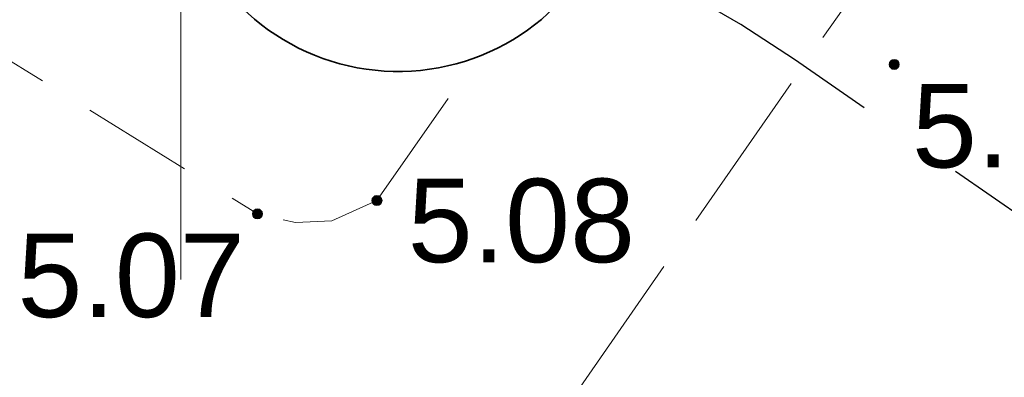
# Model space of a CAD drawing. Extents: x 5477758 to 5478338, y 5918274 to 5918502.
# Tile 25 of 121: x 5477898.55 to 5477907.39, y 5918346.62 to 5918349.83. Entities that reach past the tile are written whole.
import ezdxf
from ezdxf.enums import TextEntityAlignment as Align

# ---------------------------------------------------------------- set-up
doc = ezdxf.new("R2010")
doc.units = 0
for name, pattern in [('L_0_06', [2, 1.5, -0.5]), ('PRZER1-1', [2, 1, -1]), ('PRZER2-1', [3, 2, -1])]:
    doc.linetypes.add(name, pattern=pattern)
doc.layers.get('0').update_dxf_attribs({"color": 8, "linetype": 'CONTINUOUS', "lineweight": 13})
for name, color, linetype, lineweight in [('0_granica 10m od okien', 8, 'CONTINUOUS', 0), ('GSSKOD', 8, 'PRZER2-1', 18), ('OT_Rzedna', 8, 'CONTINUOUS', 18), ('pomiar', 8, 'CONTINUOUS', 18), ('wysokosci', 8, 'CONTINUOUS', 18), ('ZZ_korona', 8, 'CONTINUOUS', 35)]:
    doc.layers.add(name, color=color, linetype=linetype, lineweight=lineweight)
doc.styles.add('GEO-INFO', font='arial.ttf')

# ---------------------------------------------------------------- blocks, each defined once
blk = doc.blocks.new('OTRN')
at = {"linetype": 'Continuous', "lineweight": 13}
blk.add_hatch(color=0, dxfattribs=at).paths.add_polyline_path([(0, -0.091, 1), (0, 0.091, 1)])
at = {"color": 0, "linetype": 'Continuous', "lineweight": 13}
blk.add_circle((0, 0), 0.0906, dxfattribs=at)

msp = doc.modelspace()

# ---------------------------------------------------------------- linework, layer by layer
at = {"linetype": 'Continuous', "lineweight": 13, "flags": 128}
msp.add_lwpolyline([(5477900, 5918347.5), (5477900, 5918352.5)], dxfattribs=at)
at = {"layer": '0_granica 10m od okien', "linetype": 'PRZER1-1', "lineweight": 30}
msp.add_lwpolyline([(5477930.7471, 5918331.8964), (5477905.503, 5918349.4745)], dxfattribs=at)
msp.add_arc((5477899.7886, 5918341.2681), 10, 55.14918, 107.11144, dxfattribs=at)
at = {"layer": 'GSSKOD', "linetype": 'PRZER2-1', "lineweight": 18, "ltscale": 0.5}
msp.add_lwpolyline([(5477877.3672, 5918343.1379), (5477883.2821, 5918345.2954), (5477887.7711, 5918346.742), (5477890.3888, 5918347.1553), (5477892.3176, 5918347.3505), (5477895.3578, 5918351.3872), (5477900.6865, 5918348.0872)], dxfattribs=at)
at = {"layer": 'pomiar', "linetype": 'PRZER2-1', "lineweight": 13, "flags": 128}
msp.add_lwpolyline([(5477915.9829, 5918368.9082), (5477903.336, 5918350.476), (5477901.7588, 5918348.2072), (5477901.3534, 5918348.0255), (5477901.0297, 5918348.0105), (5477900.6865, 5918348.0872), (5477900.6865, 5918348.0872)], dxfattribs=at)
at = {"layer": 'pomiar', "linetype": 'L_0_06', "lineweight": 13, "flags": 128}
msp.add_lwpolyline([(5477929.3619, 5918324.0708), (5477901.191, 5918343.0915), (5477909.863, 5918355.5821)], dxfattribs=at)
at = {"layer": 'ZZ_korona'}
msp.add_arc((5477901.9482, 5918351.3661), 2, 197.85362, 130.84434, dxfattribs=at)

# ---------------------------------------------------------------- block references
at = {"layer": 'OT_Rzedna', "linetype": 'Continuous', "xscale": 0.5, "yscale": 0.5, "zscale": 0.5}
for p in [(5477906.3987, 5918349.4298), (5477901.7588, 5918348.2072), (5477900.6865, 5918348.0872)]:
    msp.add_blockref('OTRN', p, dxfattribs=at)

# ---------------------------------------------------------------- texts
at = {"layer": 'wysokosci', "style": 'GEO-INFO'}
for s, p in [('5.00', (5477906.5577, 5918349.2546)), ('5.08', (5477902.0346, 5918348.4036)), ('5.07', (5477898.5344, 5918347.911))]:
    msp.add_text(s, height=0.75, dxfattribs=at).set_placement(p, align=Align.TOP_LEFT)

doc.saveas('drawing.dxf')
